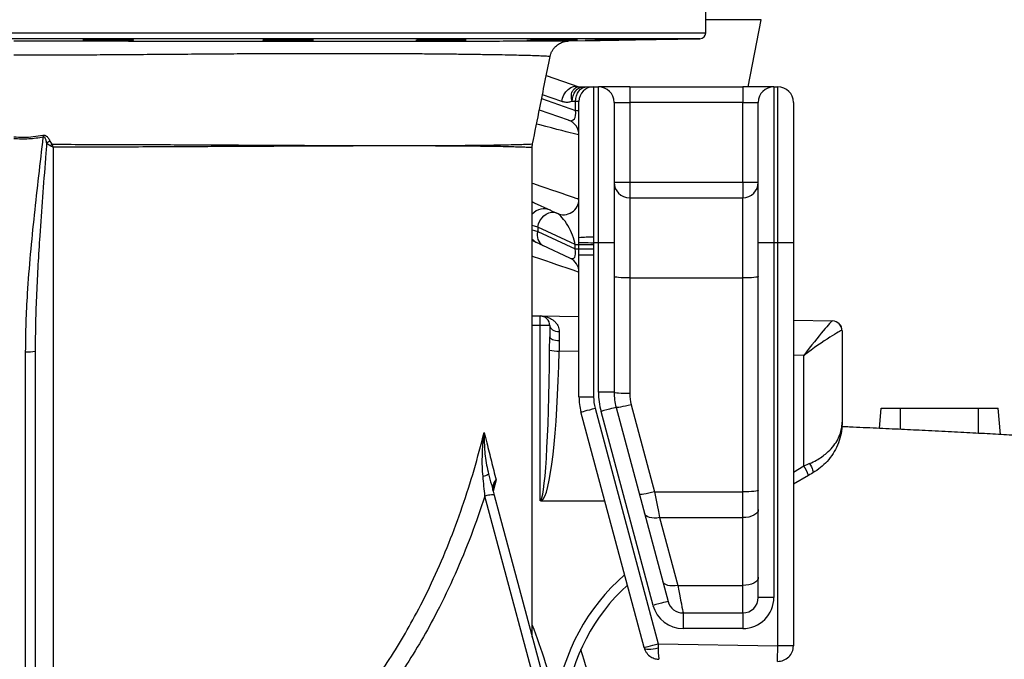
# Model space of a CAD drawing. Header units: millimetres. Extents: x 1452 to 2791, y 267 to 3578.
# Tile 7 of 12: x 2030 to 2536, y 754 to 1082. Entities that reach past the tile are written whole.
import ezdxf

# ---------------------------------------------------------------- set-up
doc = ezdxf.new("R2010")
doc.units = ezdxf.units.MM

msp = doc.modelspace()

# ---------------------------------------------------------------- linework, layer by layer
at = {"color": 7, "linetype": 'Continuous', "lineweight": 25}
for p, q in [((2382.41, 1075.16), (2382.41, 1110.26)), ((2404.24, 1047.47), (2410.86, 1081.9)), ((2312.16, 1070.98), (2379.46, 1072.16)), ((2302.49, 1062.95), (2302.5, 1062.95)), ((2300.63, 1053.34), (2317.41, 1047.47)), ((2319.8, 1047.47), (2321.51, 1047.47)), ((2321.51, 1047.47), (2324.91, 1047.47)), ((2324.91, 1047.47), (2327.41, 1047.47)), ((2324.91, 1047.47), (2324.91, 970.25)), ((2327.41, 967.47), (2327.41, 1047.47)), ((2343.41, 1047.47), (2327.41, 1047.47)), ((2343.41, 1047.47), (2343.41, 1039.47)), ((2343.41, 1047.47), (2401.41, 1047.47)), ((2401.41, 1047.47), (2401.41, 1039.47)), ((2417.41, 1047.47), (2401.41, 1047.47)), ((2417.41, 1047.47), (2417.41, 967.47)), ((2417.41, 1047.47), (2419.41, 1047.47)), ((2419.41, 967.47), (2419.41, 1047.47)), ((2315.66, 1039.97), (2313.95, 1039.97)), ((2315.66, 1035.3), (2315.66, 1039.97)), ((2317.41, 1039.97), (2315.66, 1039.97)), ((2317.41, 969.99), (2317.41, 1039.97)), ((2335.41, 1039.47), (2335.41, 967.47)), ((2335.41, 1039.47), (2343.41, 1039.47)), ((2343.41, 1039.47), (2343.41, 998.47)), ((2401.41, 1039.47), (2343.41, 1039.47)), ((2401.41, 1039.47), (2409.41, 1039.47)), ((2401.41, 998.47), (2401.41, 1039.47)), ((2409.41, 967.47), (2409.41, 1039.47)), ((2427.41, 1039.47), (2427.41, 967.47)), ((2312.05, 1030.27), (2297.06, 1035.52)), ((2315.66, 1035.3), (2317.41, 1035.3)), ((2046, 1019.5), (2046.91, 1017.96)), ((2047.65, 1016.44), (2047.65, 642.62)), ((2293.41, 765.12), (2293.41, 1016.2)), ((2335.41, 998.47), (2343.41, 998.47)), ((2343.41, 998.47), (2401.41, 998.47)), ((2343.41, 998.47), (2343.41, 990.47)), ((2401.41, 998.47), (2401.41, 990.47)), ((2401.41, 998.47), (2409.41, 998.47)), ((2343.41, 990.47), (2343.41, 949.39)), ((2343.41, 990.47), (2401.41, 990.47)), ((2401.41, 949.39), (2401.41, 990.47)), ((2294.46, 987.96), (2302.79, 984.07)), ((2305.68, 982.72), (2306.03, 982.56)), ((2296.23, 975.47), (2296.23, 973.27)), ((2315.48, 966.5), (2296.23, 975.47)), ((2296.23, 973.27), (2315.48, 964.29)), ((2317.41, 967.49), (2317.41, 969.99)), ((2324.91, 970.25), (2324.9, 967.47)), ((2296.03, 967.36), (2293.41, 968.58)), ((2312.79, 959.55), (2298.92, 966.02)), ((2315.48, 966.5), (2317.4, 966.5)), ((2315.48, 964.29), (2315.48, 966.5)), ((2317.4, 966.5), (2317.41, 967.49)), ((2317.4, 966.5), (2324.9, 966.5)), ((2317.4, 964.29), (2317.4, 966.5)), ((2327.41, 967.47), (2324.9, 967.47)), ((2324.9, 967.47), (2324.9, 966.5)), ((2324.9, 966.5), (2324.9, 964.29)), ((2335.41, 967.47), (2327.41, 967.47)), ((2327.41, 890.72), (2327.41, 967.47)), ((2335.41, 967.47), (2335.41, 890.72)), ((2417.41, 967.47), (2409.41, 967.47)), ((2409.41, 785.47), (2409.41, 967.47)), ((2419.41, 967.47), (2417.41, 967.47)), ((2417.41, 967.47), (2417.41, 785.47)), ((2427.41, 967.47), (2419.41, 967.47)), ((2419.41, 760.61), (2419.41, 967.47)), ((2427.41, 967.47), (2427.41, 760.61)), ((2315.48, 964.29), (2317.4, 964.29)), ((2317.41, 961.17), (2317.4, 964.29)), ((2317.4, 964.29), (2324.9, 964.29)), ((2317.41, 961.17), (2324.91, 961.17)), ((2317.41, 888.35), (2317.41, 961.17)), ((2324.9, 964.29), (2324.91, 961.17)), ((2324.91, 961.17), (2324.91, 888.35)), ((2343.41, 949.39), (2343.41, 890.02)), ((2343.41, 949.39), (2401.41, 949.39)), ((2401.41, 839.64), (2401.41, 949.39)), ((2293.41, 929.98), (2297.5, 929.91)), ((2297.5, 929.91), (2317.41, 929.57)), ((2297.5, 835.11), (2297.5, 924.91)), ((2302.41, 924.91), (2297.5, 924.91)), ((2302.41, 924.91), (2302.41, 919.17)), ((2427.41, 927.65), (2447.44, 927.3)), ((2452.41, 922.3), (2452.41, 875.3)), ((2302.33, 912.36), (2302.41, 919.17)), ((2033.5, 318.54), (2033.5, 911.47)), ((2038.41, 911.76), (2038.41, 318.83)), ((2432.76, 852.88), (2432.76, 909.65)), ((2335.41, 890.72), (2327.41, 890.72)), ((2317.41, 888.35), (2324.91, 888.35)), ((2344.16, 884.33), (2356.13, 839.64)), ((2350.81, 759.74), (2318.43, 880.59)), ((2325.67, 882.53), (2358.06, 761.68)), ((2355.38, 781.33), (2328.7, 880.88)), ((2336.43, 882.96), (2363.11, 783.4)), ((2471.51, 872.16), (2472.41, 882.47)), ((2472.41, 882.47), (2482.41, 882.47)), ((2482.41, 882.47), (2522.41, 882.47)), ((2522.41, 882.47), (2532.41, 882.47)), ((2533.59, 868.99), (2532.41, 882.47)), ((2435.17, 848.03), (2427.41, 843.55)), ((2356.13, 839.64), (2401.41, 839.64)), ((2401.41, 826.36), (2401.41, 839.64)), ((2330.69, 834.82), (2298.23, 834.85)), ((2358.74, 826.36), (2368.06, 791.57)), ((2358.74, 826.36), (2401.41, 826.36)), ((2401.41, 791.57), (2401.41, 826.36)), ((2368.06, 791.57), (2401.41, 791.57)), ((2401.41, 777.47), (2401.41, 791.57)), ((2417.41, 785.47), (2409.41, 785.47)), ((2370.83, 777.47), (2401.41, 777.47)), ((2370.83, 777.47), (2370.83, 769.47)), ((2401.41, 777.47), (2401.41, 769.47)), ((2401.41, 769.47), (2370.83, 769.47)), ((2358.06, 761.68), (2419.41, 760.61)), ((2427.41, 760.61), (2419.41, 760.61))]:
    msp.add_line(p, q, dxfattribs=at)
at = {"color": 1, "linetype": 'Continuous', "lineweight": 25}
for p, q in [((2410.86, 1081.9), (2382.41, 1081.9)), ((1672.41, 1075.16), (2382.41, 1075.16)), ((2379.46, 1072.16), (1675.36, 1072.16)), ((2298.24, 1041.4), (2315.66, 1035.3)), ((2308.52, 1039.92), (2298.64, 1043.38)), ((2293.41, 988.36), (2294.46, 987.96)), ((2297.5, 924.91), (2293.41, 924.98)), ((2317.41, 911.66), (2307.17, 911.84)), ((2432.76, 909.65), (2427.41, 909.74)), ((2482.41, 871.65), (2482.41, 882.47)), ((2522.41, 869.63), (2522.41, 882.47)), ((2427.41, 849.79), (2432.76, 852.88)), ((2274.85, 845.74), (2273.39, 839.88))]:
    msp.add_line(p, q, dxfattribs=at)
at = {"color": 7, "linetype": 'Continuous', "lineweight": 25, "flags": 128}
for points in [[(2066.75, 1071.56), (2065.33, 1071.53), (2064.21, 1071.49), (2063.42, 1071.46), (2062.99, 1071.42), (2062.92, 1071.38), (2063.22, 1071.34), (2063.89, 1071.31), (2064.89, 1071.28), (2066.21, 1071.25), (2067.8, 1071.23), (2069.62, 1071.21), (2071.62, 1071.2), (2073.74, 1071.2), (2075.92, 1071.2), (2078.1, 1071.21), (2080.22, 1071.22), (2082.22, 1071.25), (2084.04, 1071.27), (2085.62, 1071.3), (2086.94, 1071.34), (2087.93, 1071.38), (2088.59, 1071.41), (2088.88, 1071.45), (2088.88, 1071.45)], [(2308.52, 1039.92), (2308.92, 1041.69), (2309.63, 1043.37), (2310.61, 1044.88), (2311.81, 1046.12), (2313.16, 1047.04), (2314.59, 1047.58), (2316.03, 1047.73), (2317.41, 1047.47)], [(2313.95, 1039.97), (2314.06, 1041.43), (2314.39, 1042.84), (2314.93, 1044.14), (2315.66, 1045.27), (2316.55, 1046.21), (2317.56, 1046.9), (2318.66, 1047.33), (2319.8, 1047.47)], [(2315.66, 1039.97), (2315.77, 1041.43), (2316.1, 1042.84), (2316.64, 1044.14), (2317.37, 1045.27), (2318.26, 1046.21), (2319.27, 1046.9), (2320.37, 1047.33), (2321.51, 1047.47)], [(2042.39, 1022.62), (2042.42, 1022.49), (2042.44, 1022.37), (2042.46, 1022.24), (2042.49, 1022.11), (2042.51, 1021.98), (2042.53, 1021.85), (2042.56, 1021.72), (2042.58, 1021.59)], [(2293.41, 988.45), (2293.57, 988.37), (2294.18, 988.08), (2294.46, 987.96)], [(2296.23, 975.47), (2296.68, 977.07), (2297.38, 978.6), (2298.3, 980), (2299.39, 981.19), (2300.62, 982.13), (2301.91, 982.77), (2303.23, 983.09), (2304.5, 983.08), (2305.68, 982.72)], [(2302.79, 984.07), (2303.03, 983.96), (2303.61, 983.69), (2304.5, 983.27), (2305.68, 982.72)], [(2298.92, 966.02), (2297.74, 966.57), (2296.85, 966.98), (2296.27, 967.25), (2296.03, 967.36)], [(2317.41, 967.49), (2317.58, 967.49), (2318.03, 967.49), (2318.74, 967.48), (2319.67, 967.48), (2320.8, 967.48), (2322.08, 967.48), (2323.46, 967.47), (2324.9, 967.47)], [(2343.41, 949.39), (2341.85, 949.41), (2340.35, 949.44), (2338.96, 949.51), (2337.75, 949.6), (2336.76, 949.7), (2336.02, 949.82), (2335.56, 949.95), (2335.41, 950.09)], [(2409.41, 950.09), (2409.25, 949.95), (2408.8, 949.82), (2408.06, 949.7), (2407.07, 949.6), (2405.85, 949.51), (2404.47, 949.44), (2402.97, 949.41), (2401.41, 949.39)], [(2302.41, 924.91), (2302.5, 924.33), (2302.78, 923.77), (2303.23, 923.25), (2303.83, 922.79), (2304.57, 922.42), (2305.42, 922.13), (2306.33, 921.95), (2307.29, 921.88)], [(2447.44, 927.3), (2447.47, 927.29), (2447.49, 927.29), (2447.5, 927.29)], [(2302.41, 919.17), (2302.5, 918.81), (2302.78, 918.46), (2303.23, 918.13), (2303.84, 917.85), (2304.58, 917.62), (2305.42, 917.44), (2306.34, 917.33), (2307.3, 917.28)], [(2343.41, 890.02), (2341.85, 890.04), (2340.35, 890.08), (2338.96, 890.14), (2337.75, 890.23), (2336.76, 890.33), (2336.02, 890.45), (2335.56, 890.58), (2335.41, 890.72)], [(2344.16, 884.33), (2342.67, 883.95), (2341.24, 883.6), (2339.92, 883.32), (2338.75, 883.09), (2337.79, 882.94), (2337.07, 882.86), (2336.61, 882.87), (2336.43, 882.96)], [(2318.43, 880.59), (2318.57, 880.62), (2318.98, 880.73), (2319.65, 880.91), (2320.55, 881.15), (2321.65, 881.45), (2322.9, 881.78), (2324.26, 882.15), (2325.67, 882.53)], [(2336.43, 882.96), (2336.28, 882.92), (2335.84, 882.8), (2335.13, 882.61), (2334.17, 882.35), (2333, 882.04), (2331.66, 881.68), (2330.21, 881.29), (2328.7, 880.88)], [(2435.74, 854.17), (2436.22, 853.31), (2436.64, 852.47), (2437, 851.67), (2437.27, 850.95), (2437.46, 850.33), (2437.54, 849.84), (2437.53, 849.5), (2437.41, 849.32)], [(2437.41, 849.32), (2436.67, 848.89), (2435.92, 848.46), (2435.17, 848.03)], [(2356.13, 839.64), (2354.64, 839.26), (2353.21, 838.92), (2351.89, 838.63), (2350.73, 838.41), (2349.77, 838.25), (2349.04, 838.18), (2348.58, 838.19), (2348.4, 838.27)], [(2356.13, 839.64), (2356.82, 836.15), (2357.49, 832.74), (2358.13, 829.46), (2358.74, 826.36)], [(2409.41, 840.34), (2409.25, 840.21), (2408.8, 840.08), (2408.06, 839.95), (2407.07, 839.85), (2405.85, 839.76), (2404.47, 839.7), (2402.97, 839.66), (2401.41, 839.64)], [(2273.9, 837.97), (2273.78, 838.08), (2273.49, 838.13), (2273.04, 838.13), (2272.45, 838.08), (2271.74, 837.98), (2270.94, 837.83), (2270.06, 837.65), (2269.15, 837.42)], [(2378.44, 429.57), (2375.87, 439.14), (2365.62, 477.4), (2324.61, 630.44), (2269.15, 837.42)], [(2273.9, 837.97), (2276.46, 828.41), (2286.71, 790.15), (2327.72, 637.1), (2383.18, 430.12)], [(2358.74, 826.36), (2357.35, 826.16), (2356.01, 826.1), (2354.75, 826.19), (2353.62, 826.42), (2352.65, 826.78), (2351.88, 827.26), (2351.33, 827.85), (2351.01, 828.53)], [(2409.41, 830.6), (2409.25, 829.77), (2408.8, 828.98), (2408.06, 828.25), (2407.07, 827.6), (2405.85, 827.08), (2404.47, 826.68), (2402.97, 826.44), (2401.41, 826.36)], [(2368.06, 791.57), (2366.67, 791.37), (2365.33, 791.31), (2364.07, 791.4), (2362.94, 791.63), (2361.97, 791.99), (2361.2, 792.47), (2360.65, 793.06), (2360.34, 793.74)], [(2409.41, 795.81), (2409.25, 794.98), (2408.8, 794.19), (2408.06, 793.46), (2407.07, 792.81), (2405.85, 792.29), (2404.47, 791.9), (2402.97, 791.65), (2401.41, 791.57)], [(2368.06, 791.57), (2368.6, 788.82), (2369.1, 786.3), (2369.54, 784.05), (2369.93, 782.09), (2370.25, 780.46), (2370.5, 779.16), (2370.69, 778.23), (2370.8, 777.66), (2370.83, 777.47)], [(2363.11, 783.4), (2362.96, 783.36), (2362.52, 783.24), (2361.8, 783.05), (2360.84, 782.79), (2359.67, 782.48), (2358.34, 782.12), (2356.89, 781.73), (2355.38, 781.33)], [(2350.81, 759.74), (2350.95, 759.78), (2351.36, 759.89), (2352.03, 760.07), (2352.93, 760.31), (2354.03, 760.6), (2355.28, 760.94), (2356.64, 761.3), (2358.06, 761.68)], [(2350.85, 759.6), (2350.84, 759.65), (2350.82, 759.69), (2350.81, 759.74)], [(2350.85, 759.6), (2351.07, 759.28), (2351.54, 759.03), (2352.23, 758.88), (2353.13, 758.81), (2354.2, 758.84), (2355.41, 758.97), (2356.71, 759.18), (2358.06, 759.48)], [(2358.06, 761.68), (2358.06, 760.94), (2358.06, 760.2), (2358.06, 759.48)], [(2419.27, 752.61), (2419.27, 752.77), (2419.28, 753.22), (2419.29, 753.96), (2419.31, 754.95), (2419.33, 756.17), (2419.35, 757.55), (2419.38, 759.05), (2419.41, 760.61)]]:
    msp.add_lwpolyline(points, dxfattribs=at)
at = {"color": 1, "linetype": 'Continuous', "lineweight": 25, "flags": 128}
for points in [[(2317.41, 1022.72), (2317.22, 1022.77), (2316.66, 1022.92), (2315.72, 1023.16), (2314.44, 1023.49), (2312.81, 1023.9), (2310.86, 1024.4), (2308.62, 1024.98), (2306.11, 1025.62), (2303.37, 1026.33), (2300.42, 1027.08), (2297.32, 1027.88), (2295.64, 1028.31)], [(2293.41, 998.02), (2294.08, 997.79), (2297.32, 996.68), (2300.42, 995.62), (2303.37, 994.61), (2306.11, 993.67), (2308.62, 992.82), (2310.86, 992.05), (2312.81, 991.38), (2314.44, 990.83), (2315.72, 990.39), (2316.66, 990.07), (2317.22, 989.88), (2317.41, 989.81)], [(2296.23, 975.47), (2294.61, 975.92), (2293.41, 976.26)], [(2293.41, 974.05), (2294.61, 973.72), (2296.23, 973.27)], [(2317.41, 952.3), (2317.22, 952.36), (2316.66, 952.55), (2315.72, 952.87), (2314.44, 953.31), (2312.81, 953.87), (2310.86, 954.53), (2308.62, 955.3), (2306.11, 956.16), (2303.37, 957.1), (2300.42, 958.1), (2297.32, 959.17), (2294.08, 960.27), (2293.41, 960.5)]]:
    msp.add_lwpolyline(points, dxfattribs=at)
at = {"color": 7, "linetype": 'Continuous', "lineweight": 25}
for centre, radius, start, end in [((2379.41, 1075.16), 3, 271, 0), ((2324.91, 1039.97), 7.5, 90, 180), ((2327.41, 1039.47), 8, 0, 90), ((2417.41, 1039.47), 8, 90, 180), ((2419.41, 1039.47), 8, 0, 90), ((2309.41, 1022.72), 8, 0, 70.71), ((2052.81, 1002.98), 17.87, 112.4189, 118.562), ((2061.32, 1002.67), 21.01, 133.2997, 136.3104), ((2343.41, 998.47), 8, 180, 270), ((2401.41, 998.47), 8, 270, 0), ((2309.41, 989.81), 8, 245, 0), ((2302.26, 971.38), 6.32, 162.6359, 238.0745), ((2323.04, 916.06), 54.22, 88.0209, 95.9581), ((2309.41, 952.3), 8, 0, 65), ((2225.85, 927.41), 71.69, 358.002, 1.998), ((2297.41, 924.91), 5, 0, 89), ((2447.34, 922.31), 4.99, 0.4076, 88.8946), ((2447.41, 922.3), 5, 0, 89), ((2034.71, 932.68), 21.25, 266.7361, 280.0352), ((2306.57, 928.89), 17.07, 255.638, 272.0342), ((2365.41, 890.72), 38, 180, 195), ((2365.41, 890.72), 30, 180, 195), ((2365.41, 890.02), 22, 180, 195), ((2347.41, 888.35), 30, 180, 195), ((2347.41, 888.35), 22.5, 180, 195), ((2266.76, 854.97), 7.51, 280.7324, 304.3988), ((2415.48, 841.27), 20.82, 18.9581, 33.9147), ((2409.62, 717.81), 100, 132.3583, 172.3073), ((2370.83, 785.47), 8, 195, 270), ((2401.41, 785.47), 8, 270, 0), ((2401.41, 785.47), 16, 270, 0), ((2370.83, 785.47), 16, 195, 270), ((2027.41, 667.21), 305, 0.5719, 17.4553), ((2419.41, 760.61), 8, 269, 0)]:
    msp.add_arc(centre, radius, start, end, dxfattribs=at)
at = {"color": 1, "linetype": 'Continuous', "lineweight": 25}
for centre, radius, start, end in [((2299.42, 976.82), 8, 65.0147, 138.7203), ((2299.41, 974.6), 7.99, 221.321, 245.0013), ((2409.71, 717.81), 105, 131.0065, 172.3073), ((2027.06, 667.21), 286, 13.0659, 21.3631)]:
    msp.add_arc(centre, radius, start, end, dxfattribs=at)
at = {"color": 7, "linetype": 'Continuous', "lineweight": 25}
for centre, major_axis, ratio, start_param, end_param in [((2309.41, 1039.68), (-4.82, 9.38), 0.439203, 2.708516, 4.018402), ((2309.41, 972.16), (-5.15, 10.55), 0.337412, 3.991017, 5.88829), ((2309.41, 969.95), (-5.15, 10.55), 0.337412, 2.746697, 3.991017), ((2432.41, 907.55), (15.06, 19.73), 0.040027, 0.02945, 1.495252), ((2307.41, 909.74), (-0.09, 20), 0.003926, 0.918454, 1.183925), ((2432.41, 907.55), (19.98, 14.75), 0.05948, 0.043662, 1.509465), ((2432.41, 922.56), (20, -0.26), 0.026128, 0.000342, 0.087883), ((2297.41, 930.27), (-0.09, 95.16), 0.052536, 3.141448, 4.522964), ((2297.32, 929.75), (-0.18, 95.16), 0.105072, 3.21532, 4.522817), ((2432.41, 852.21), (20, 8.66), 0.022004, 1.393815, 1.54381), ((2358.58, 761.67), (0.14, 8), 0.0625, 1.850049, 3.141593)]:
    msp.add_ellipse(centre, major_axis=major_axis, ratio=ratio, start_param=start_param, end_param=end_param, dxfattribs=at)
for points, knots in [([(2027.41, 1070.97), (2032.48, 1070.97), (2042.62, 1070.97), (2057.78, 1070.97), (2072.99, 1070.97), (2088.2, 1070.96), (2103.36, 1070.96), (2118.19, 1070.96), (2132.65, 1070.96), (2146.72, 1070.96), (2160.56, 1070.96), (2174.12, 1070.95), (2187.36, 1070.95), (2200.22, 1070.95), (2212.63, 1070.95), (2224.56, 1070.96), (2235.99, 1070.96), (2246.83, 1070.96), (2257.05, 1070.96), (2266.38, 1070.96), (2274.82, 1070.96), (2282.38, 1070.97), (2289.21, 1070.97), (2295.25, 1070.97), (2300.45, 1070.97), (2304.67, 1070.98), (2307.92, 1070.98), (2310.29, 1070.98), (2311.69, 1070.98), (2312.3, 1070.98), (2312.17, 1070.98), (2312.16, 1070.98)], [0, 0, 0, 0, 0.034121, 0.068271, 0.102396, 0.1375, 0.172632, 0.207737, 0.242173, 0.276633, 0.311069, 0.346406, 0.381768, 0.417105, 0.453265, 0.489453, 0.525613, 0.562837, 0.600093, 0.637317, 0.673207, 0.709126, 0.745016, 0.78198, 0.818975, 0.855939, 0.891292, 0.926673, 0.962027, 0.998436, 1, 1, 1, 1]), ([(2088.86, 1071.46), (2088.86, 1071.47), (2088.86, 1071.49), (2088.42, 1071.52), (2087.64, 1071.56), (2086.5, 1071.59), (2085.08, 1071.61), (2083.38, 1071.63), (2081.48, 1071.64), (2079.42, 1071.65), (2077.26, 1071.65), (2075.06, 1071.65), (2072.88, 1071.63), (2070.79, 1071.62), (2068.67, 1071.59), (2067.43, 1071.57), (2066.75, 1071.56)], [0, 0, 0, 0, 0.049928, 0.12167, 0.193403, 0.26514, 0.336873, 0.408594, 0.480314, 0.552028, 0.623741, 0.695449, 0.767156, 0.838865, 0.910573, 1, 1, 1, 1]), ([(2155.16, 1071.31), (2155.24, 1071.3), (2155.39, 1071.28), (2156.07, 1071.25), (2157.07, 1071.23), (2158.4, 1071.21), (2159.99, 1071.2), (2161.82, 1071.2), (2163.83, 1071.2), (2165.96, 1071.21), (2168.15, 1071.22), (2170.34, 1071.24), (2172.48, 1071.27), (2174.48, 1071.3), (2176.31, 1071.33), (2177.9, 1071.37), (2179.23, 1071.41), (2180.22, 1071.45), (2180.91, 1071.48), (2181.05, 1071.51), (2181.13, 1071.52)], [0, 0, 0, 0, 0.055568, 0.111128, 0.166695, 0.222249, 0.277805, 0.33335, 0.388897, 0.444438, 0.499981, 0.555526, 0.61107, 0.666623, 0.722174, 0.777737, 0.833298, 0.888862, 0.944433, 1, 1, 1, 1]), ([(2159, 1071.5), (2158.51, 1071.49), (2157.52, 1071.46), (2156.4, 1071.42), (2155.62, 1071.39), (2155.19, 1071.35), (2155.19, 1071.33), (2155.19, 1071.32)], [0, 0, 0, 0, 0.213444, 0.426903, 0.640335, 0.853785, 1, 1, 1, 1]), ([(2181.1, 1071.53), (2181.1, 1071.54), (2181.1, 1071.56), (2180.67, 1071.58), (2179.89, 1071.61), (2178.75, 1071.63), (2177.33, 1071.64), (2175.63, 1071.65), (2173.73, 1071.65), (2171.67, 1071.65), (2169.51, 1071.64), (2167.31, 1071.62), (2165.13, 1071.6), (2163.05, 1071.57), (2160.92, 1071.54), (2159.69, 1071.51), (2159, 1071.5)], [0, 0, 0, 0, 0.049607, 0.121369, 0.193127, 0.264873, 0.336627, 0.408363, 0.480104, 0.551838, 0.623572, 0.695306, 0.76704, 0.838781, 0.910521, 1, 1, 1, 1]), ([(2233.63, 1071.26), (2233.7, 1071.25), (2233.85, 1071.23), (2234.54, 1071.21), (2235.53, 1071.2), (2236.86, 1071.2), (2238.45, 1071.2), (2240.28, 1071.2), (2242.29, 1071.22), (2244.42, 1071.24), (2246.61, 1071.26), (2248.8, 1071.29), (2250.94, 1071.33), (2252.94, 1071.36), (2254.77, 1071.4), (2256.37, 1071.44), (2257.69, 1071.48), (2258.69, 1071.51), (2259.37, 1071.55), (2259.52, 1071.57), (2259.59, 1071.58)], [0, 0, 0, 0, 0.055565, 0.111119, 0.166675, 0.222221, 0.277768, 0.33331, 0.388854, 0.444398, 0.499942, 0.555494, 0.611045, 0.666605, 0.722166, 0.777734, 0.833301, 0.888868, 0.944435, 1, 1, 1, 1]), ([(2237.47, 1071.43), (2236.97, 1071.42), (2235.99, 1071.39), (2234.87, 1071.35), (2234.09, 1071.32), (2233.65, 1071.29), (2233.65, 1071.27), (2233.65, 1071.27)], [0, 0, 0, 0, 0.213339, 0.426681, 0.640014, 0.853349, 1, 1, 1, 1]), ([(2259.57, 1071.59), (2259.57, 1071.59), (2259.57, 1071.61), (2259.14, 1071.62), (2258.36, 1071.64), (2257.22, 1071.65), (2255.8, 1071.65), (2254.11, 1071.65), (2252.21, 1071.64), (2250.14, 1071.62), (2247.98, 1071.6), (2245.78, 1071.58), (2243.61, 1071.55), (2241.52, 1071.51), (2239.39, 1071.47), (2238.16, 1071.45), (2237.47, 1071.43)], [0, 0, 0, 0, 0.0494476, 0.121208, 0.192967, 0.2647196, 0.3364702, 0.4082153, 0.4799615, 0.5517066, 0.6234518, 0.6952027, 0.7669538, 0.8387154, 0.9104731, 1, 1, 1, 1]), ([(2290.64, 1071.22), (2290.71, 1071.21), (2290.86, 1071.2), (2291.55, 1071.2), (2292.54, 1071.2), (2293.86, 1071.2), (2295.46, 1071.22), (2297.29, 1071.24), (2299.29, 1071.26), (2301.42, 1071.29), (2303.62, 1071.32), (2305.81, 1071.36), (2307.94, 1071.4), (2309.95, 1071.44), (2311.78, 1071.47), (2313.37, 1071.51), (2314.7, 1071.54), (2315.69, 1071.57), (2316.38, 1071.6), (2316.53, 1071.61), (2316.6, 1071.62)], [0, 0, 0, 0, 0.055554, 0.111101, 0.16665, 0.222193, 0.277734, 0.333279, 0.388823, 0.444374, 0.499925, 0.555485, 0.611045, 0.666611, 0.722178, 0.777745, 0.833314, 0.888879, 0.944442, 1, 1, 1, 1]), ([(2294.48, 1071.36), (2293.99, 1071.35), (2293, 1071.32), (2291.88, 1071.29), (2291.1, 1071.26), (2290.66, 1071.24), (2290.66, 1071.23), (2290.66, 1071.22)], [0, 0, 0, 0, 0.213266, 0.426531, 0.639801, 0.853064, 1, 1, 1, 1]), ([(2316.58, 1071.63), (2316.58, 1071.63), (2316.58, 1071.64), (2316.15, 1071.65), (2315.37, 1071.65), (2314.23, 1071.65), (2312.81, 1071.64), (2311.12, 1071.63), (2309.22, 1071.61), (2307.16, 1071.58), (2305, 1071.55), (2302.8, 1071.52), (2300.62, 1071.48), (2298.53, 1071.44), (2296.41, 1071.4), (2295.17, 1071.37), (2294.48, 1071.36)], [0, 0, 0, 0, 0.0493203, 0.1210798, 0.192838, 0.2645876, 0.3363421, 0.4080905, 0.4798416, 0.5515988, 0.6233552, 0.6951217, 0.7668869, 0.838663, 0.9104379, 1, 1, 1, 1]), ([(2302.56, 1062.93), (2302.67, 1063.39), (2302.89, 1064.37), (2303.52, 1065.75), (2304.33, 1067.02), (2305.27, 1068.09), (2306.29, 1068.97), (2307.33, 1069.66), (2308.37, 1070.18), (2309.35, 1070.54), (2310.24, 1070.77), (2310.97, 1070.9), (2311.5, 1070.95), (2311.72, 1070.96), (2311.79, 1070.97)], [0, 0, 0, 0, 0.1074921, 0.2273359, 0.340964, 0.4485804, 0.5500825, 0.6450833, 0.7328975, 0.8125001, 0.8824126, 0.940301, 0.9813359, 1, 1, 1, 1]), ([(2320.61, 1071.2), (2320.68, 1071.2), (2320.83, 1071.2), (2321.52, 1071.2), (2322.52, 1071.21), (2323.84, 1071.23), (2325.43, 1071.26), (2327.27, 1071.29), (2329.27, 1071.32), (2331.4, 1071.35), (2333.6, 1071.39), (2335.79, 1071.43), (2337.92, 1071.47), (2339.93, 1071.51), (2341.76, 1071.54), (2343.35, 1071.57), (2344.67, 1071.6), (2345.67, 1071.62), (2346.35, 1071.64), (2346.5, 1071.64), (2346.57, 1071.65)], [0, 0, 0, 0, 0.055549, 0.11109, 0.166634, 0.222176, 0.277721, 0.33327, 0.38882, 0.444379, 0.499938, 0.555505, 0.61107, 0.666638, 0.722207, 0.77777, 0.833337, 0.888894, 0.944452, 1, 1, 1, 1]), ([(2324.44, 1071.29), (2323.95, 1071.28), (2322.96, 1071.26), (2321.85, 1071.24), (2321.06, 1071.22), (2320.63, 1071.2), (2320.63, 1071.2), (2320.63, 1071.2)], [0, 0, 0, 0, 0.213439, 0.426886, 0.640318, 0.853757, 1, 1, 1, 1]), ([(2346.55, 1071.65), (2346.55, 1071.65), (2346.55, 1071.65), (2346.11, 1071.65), (2345.33, 1071.64), (2344.2, 1071.63), (2342.78, 1071.61), (2341.08, 1071.58), (2339.18, 1071.55), (2337.12, 1071.52), (2334.96, 1071.49), (2332.76, 1071.45), (2330.58, 1071.41), (2328.5, 1071.37), (2326.37, 1071.33), (2325.13, 1071.31), (2324.44, 1071.29)], [0, 0, 0, 0, 0.0495737, 0.1213027, 0.193034, 0.2647602, 0.3364891, 0.4082197, 0.4799535, 0.5516963, 0.6234378, 0.6951893, 0.7669415, 0.8387, 0.9104573, 1, 1, 1, 1]), ([(2293.6, 1018.15), (2294.83, 1024.34), (2297.81, 1039.26), (2300.8, 1054.2), (2302.55, 1062.94)], [0, 0, 0, 0, 0.414907, 1, 1, 1, 1]), ([(2313.95, 1039.97), (2313.73, 1040.92), (2313.31, 1042.73), (2313.85, 1045.01), (2314.99, 1046.66), (2316.3, 1047.37), (2317.15, 1047.47), (2317.4, 1047.47), (2317.41, 1047.47)], [0, 0, 0, 0, 0.246346, 0.471526, 0.673519, 0.90462, 0.997826, 1, 1, 1, 1]), ([(2317.41, 1047.47), (2317.41, 1047.47), (2317.49, 1047.47), (2317.76, 1047.47), (2318.35, 1047.47), (2319.04, 1047.47), (2319.61, 1047.47), (2319.8, 1047.47)], [0, 0, 0, 0, 0.006299, 0.106749, 0.362112, 0.791703, 1, 1, 1, 1]), ([(2313.95, 1039.97), (2313.35, 1039.8), (2312.16, 1039.45), (2310.32, 1039.43), (2309.12, 1039.75), (2308.52, 1039.92)], [0, 0, 0, 0, 0.332683, 0.662843, 1, 1, 1, 1]), ([(2027.41, 1021.82), (2029.07, 1021.73), (2032.42, 1021.54), (2037.44, 1021.81), (2040.75, 1022.35), (2042.39, 1022.62)], [0, 0, 0, 0, 0.3326154, 0.6679841, 1, 1, 1, 1]), ([(2042.58, 1021.59), (2040.09, 1021.21), (2035.06, 1020.43), (2029.97, 1020.66), (2027.41, 1020.78)], [0, 0, 0, 0, 0.495563, 1, 1, 1, 1]), ([(2033.5, 911.47), (2033.55, 916.46), (2033.67, 926.45), (2034.55, 943.18), (2035.98, 961.64), (2038.7, 988.37), (2041.04, 1008.34), (2042.58, 1021.59)], [0, 0, 0, 0, 0.135475, 0.271092, 0.454438, 0.637887, 1, 1, 1, 1]), ([(2042.39, 1022.62), (2042.63, 1022.64), (2043.09, 1022.69), (2043.85, 1022.43), (2044.74, 1021.75), (2045.46, 1020.7), (2045.84, 1019.84), (2046, 1019.5)], [0, 0, 0, 0, 0.132043, 0.264192, 0.446657, 0.776701, 1, 1, 1, 1]), ([(2044.27, 1018.67), (2044.2, 1019.04), (2044.09, 1019.64), (2043.86, 1020.45), (2043.64, 1021.01), (2043.39, 1021.39), (2043.17, 1021.58), (2042.97, 1021.66), (2042.77, 1021.67), (2042.65, 1021.62), (2042.58, 1021.59)], [0, 0, 0, 0, 0.2935782, 0.4873366, 0.6759462, 0.7756667, 0.8461643, 0.8967639, 0.9475959, 1, 1, 1, 1]), ([(2044.27, 1018.67), (2044.07, 1016.04), (2042.88, 1000.14), (2040.83, 974.39), (2039.23, 946.33), (2038.52, 926.57), (2038.45, 916.7), (2038.41, 911.76)], [0, 0, 0, 0, 0.073921, 0.44555, 0.722617, 0.861311, 1, 1, 1, 1]), ([(2046.13, 1017.18), (2045.78, 1017.38), (2045.08, 1017.79), (2044.54, 1018.38), (2044.27, 1018.67)], [0, 0, 0, 0, 0.48867, 1, 1, 1, 1]), ([(2047.65, 1016.44), (2047.64, 1016.44), (2047.63, 1016.45), (2047.61, 1016.46), (2047.57, 1016.48), (2047.51, 1016.51), (2047.38, 1016.57), (2047.15, 1016.68), (2046.72, 1016.89), (2046.36, 1017.07), (2046.13, 1017.18)], [0, 0, 0, 0, 0.011698, 0.023572, 0.043952, 0.081918, 0.152718, 0.284833, 0.532113, 1, 1, 1, 1]), ([(2046.91, 1017.96), (2047.02, 1017.73), (2047.2, 1017.37), (2047.41, 1016.94), (2047.52, 1016.71), (2047.58, 1016.58), (2047.61, 1016.52), (2047.63, 1016.48), (2047.64, 1016.46), (2047.64, 1016.45), (2047.65, 1016.44)], [0, 0, 0, 0, 0.466205, 0.713587, 0.846097, 0.917254, 0.955534, 0.976081, 0.988311, 1, 1, 1, 1]), ([(2293.42, 1016.23), (2293.42, 1016.27), (2293.37, 1016.91), (2293.43, 1017.56), (2293.6, 1018.14), (2293.6, 1018.14)], [0, 0, 0, 0, 0.060271, 0.995232, 1, 1, 1, 1]), ([(2297.5, 929.91), (2297.5, 929.91), (2298.23, 929.9), (2299.82, 929.73), (2302.22, 928.98), (2304.26, 927.75), (2305.77, 926.24), (2306.65, 924.83), (2307.19, 923.35), (2307.26, 922.38), (2307.29, 921.88)], [0, 0, 0, 0, 0.001344, 0.1657544, 0.3641857, 0.5673727, 0.692946, 0.8213925, 0.9094602, 1, 1, 1, 1]), ([(2307.3, 917.28), (2307.29, 916.41), (2307.26, 914.64), (2307.2, 912.78), (2307.17, 911.84)], [0, 0, 0, 0, 0.494977, 1, 1, 1, 1]), ([(2435.74, 854.17), (2436.92, 854.72), (2439.15, 855.75), (2442.04, 857.58), (2444.89, 859.79), (2447.61, 862.54), (2449.84, 865.72), (2451.36, 868.96), (2452.12, 871.76), (2452.36, 873.75), (2452.4, 874.74), (2452.41, 875.11), (2452.41, 875.25), (2452.41, 875.3), (2452.41, 875.3)], [0, 0, 0, 0, 0.109456, 0.206311, 0.305205, 0.449112, 0.597146, 0.731815, 0.868687, 0.95283, 0.9829, 0.993793, 0.999133, 1, 1, 1, 1]), ([(2452.41, 875.3), (2452.41, 875.29), (2452.41, 875.26), (2452.41, 875.1), (2452.4, 874.43), (2452.31, 872.14), (2451.73, 868.33), (2450.19, 863.61), (2447.88, 859.19), (2444.96, 855.33), (2441.48, 851.95), (2438.77, 850.2), (2437.41, 849.32)], [0, 0, 0, 0, 0.000964, 0.003712, 0.016072, 0.070028, 0.240549, 0.410994, 0.568483, 0.725764, 0.863042, 1, 1, 1, 1]), ([(2047.65, 642.62), (2052.48, 643.14), (2062.17, 644.18), (2076.53, 647.06), (2090.67, 650.86), (2104.49, 655.64), (2117.9, 661.34), (2130.85, 667.95), (2143.33, 675.39), (2155.32, 683.62), (2166.77, 692.55), (2177.94, 702.41), (2188.77, 713.23), (2199.21, 725.01), (2208.97, 737.38), (2218.05, 750.26), (2226.43, 763.57), (2234.81, 778.46), (2242.98, 795.02), (2250.8, 813.29), (2257.68, 831.94), (2263.74, 850.87), (2267.1, 863.67), (2268.79, 870.06)], [0, 0, 0, 0, 0.042764, 0.085689, 0.128675, 0.171613, 0.214388, 0.257, 0.299738, 0.342534, 0.3853, 0.427936, 0.474211, 0.520613, 0.567105, 0.613628, 0.6601, 0.706421, 0.765043, 0.823763, 0.882548, 0.941328, 1, 1, 1, 1]), ([(2268.16, 847.59), (2268.03, 849.26), (2267.76, 852.59), (2267.79, 859.32), (2268.19, 865.14), (2268.68, 869.27), (2268.79, 870.05), (2268.79, 870.06)], [0, 0, 0, 0, 0.221603, 0.443318, 0.893522, 0.998551, 1, 1, 1, 1]), ([(2268.79, 870.06), (2268.79, 870.06), (2268.76, 869.01), (2268.72, 865), (2269.05, 859.44), (2269.9, 853.36), (2270.64, 850.3), (2271, 848.77)], [0, 0, 0, 0, 0.001377, 0.149487, 0.570782, 0.785466, 1, 1, 1, 1]), ([(2268.79, 870.06), (2269.23, 868.3), (2270.48, 863.28), (2272.52, 855.08), (2274.06, 848.91), (2274.85, 845.74)], [0, 0, 0, 0, 0.208895, 0.59422, 1, 1, 1, 1]), ([(2787.74, 680.26), (2787.59, 682.64), (2787.2, 688.72), (2785.85, 698.26), (2783.88, 708.66), (2781.45, 718.39), (2778.5, 728.13), (2775.02, 737.75), (2771.04, 747.1), (2766.97, 755.46), (2762.78, 763.14), (2758.55, 770.16), (2754.17, 776.77), (2749.69, 782.98), (2744.92, 789.08), (2739.83, 795.08), (2734.41, 800.96), (2727.87, 807.49), (2720.11, 814.48), (2711.15, 821.65), (2702.02, 828.12), (2692.88, 833.87), (2685.18, 838.15), (2679.03, 841.27), (2674.31, 843.51), (2669.52, 845.64), (2664.81, 847.58), (2660.15, 849.38), (2655.93, 850.9), (2652.06, 852.2), (2648.59, 853.31), (2645.57, 854.22), (2642.75, 855.02), (2639.89, 855.81), (2636.89, 856.58), (2633.98, 857.3), (2631.46, 857.89), (2629.4, 858.35), (2627.65, 858.73), (2625.85, 859.11), (2623.79, 859.53), (2621.49, 859.97), (2619.15, 860.41), (2616.98, 860.8), (2614.84, 861.17), (2612.69, 861.52), (2610.45, 861.88), (2608.12, 862.23), (2605.52, 862.61), (2602.4, 863.05), (2599.03, 863.49), (2595.78, 863.9), (2593.28, 864.19), (2591.4, 864.41), (2589.92, 864.57), (2588.32, 864.75), (2586.44, 864.95), (2584.25, 865.17), (2581.39, 865.46), (2578.05, 865.77), (2574.5, 866.09), (2570.49, 866.44), (2565.73, 866.83), (2559.96, 867.27), (2552.57, 867.8), (2543.56, 868.39), (2532.67, 869.06), (2521.06, 869.71), (2508.56, 870.37), (2495.79, 871.01), (2482.91, 871.63), (2469.96, 872.24), (2459.72, 872.7), (2453.63, 872.98), (2452.3, 873.03)], [0, 0, 0, 0, 0.01128, 0.028886, 0.045602, 0.061432, 0.076376, 0.093811, 0.109866, 0.124541, 0.137837, 0.151346, 0.163392, 0.175468, 0.18776, 0.200273, 0.21301, 0.225975, 0.244514, 0.2631, 0.281292, 0.299151, 0.316776, 0.325775, 0.335026, 0.344544, 0.354288, 0.363293, 0.373095, 0.381893, 0.390028, 0.397658, 0.404476, 0.412214, 0.420867, 0.429353, 0.436541, 0.442451, 0.447664, 0.453541, 0.460609, 0.468841, 0.477223, 0.485162, 0.492724, 0.501401, 0.509651, 0.518533, 0.529066, 0.541137, 0.556218, 0.569378, 0.58052, 0.58653, 0.592012, 0.598475, 0.606116, 0.614927, 0.624887, 0.640218, 0.653702, 0.665368, 0.685305, 0.707329, 0.729434, 0.763491, 0.797432, 0.831396, 0.865689, 0.900578, 0.930218, 0.960469, 0.991415, 1, 1, 1, 1]), ([(2271, 848.77), (2271.48, 846.98), (2272.45, 843.37), (2273.41, 839.78), (2273.9, 837.97)], [0, 0, 0, 0, 0.496695, 1, 1, 1, 1]), ([(2269.15, 837.42), (2268.99, 839.1), (2268.67, 842.48), (2268.33, 845.88), (2268.16, 847.59)], [0, 0, 0, 0, 0.49833, 1, 1, 1, 1]), ([(2273.37, 839.93), (2273.27, 840.47), (2273.06, 841.57), (2273.39, 843.52), (2274.15, 844.89), (2274.84, 845.73), (2274.85, 845.74)], [0, 0, 0, 0, 0.25831, 0.522345, 0.997446, 1, 1, 1, 1]), ([(2273.37, 839.93), (2273.32, 840.18), (2273.21, 840.74), (2273.21, 841.3), (2273.33, 841.7), (2273.36, 841.8)], [0, 0, 0, 0, 0.365054, 0.844482, 1, 1, 1, 1]), ([(2269.15, 837.42), (2266.85, 830.66), (2262.23, 817.12), (2254.01, 797.29), (2245.44, 779.38), (2236.66, 763.37), (2227.94, 749.19), (2218.47, 735.47), (2208.29, 722.35), (2197.36, 709.86), (2185.7, 698.08), (2173.31, 687.04), (2160.23, 676.83), (2146.46, 667.52), (2132, 659.21), (2116.9, 651.96), (2101.27, 645.82), (2085.24, 640.86), (2070.95, 637.65), (2058.6, 635.67), (2051.71, 634.98), (2048.26, 634.64)], [0, 0, 0, 0, 0.06767, 0.13538, 0.203031, 0.255448, 0.307934, 0.360407, 0.412804, 0.464762, 0.516886, 0.569043, 0.621123, 0.673043, 0.725309, 0.777803, 0.830359, 0.882822, 0.935062, 0.967531, 1, 1, 1, 1]), ([(2298.23, 834.85), (2298.08, 834.86), (2297.84, 834.88), (2297.6, 835.02), (2297.52, 835.09), (2297.5, 835.11), (2297.5, 835.11)], [0, 0, 0, 0, 0.5599535, 0.9118271, 0.9823719, 1, 1, 1, 1]), ([(2350.85, 759.6), (2351, 759.13), (2351.31, 758.19), (2352.37, 756.5), (2354.09, 754.9), (2356.38, 753.86), (2357.8, 753.73), (2358.44, 753.67)], [0, 0, 0, 0, 0.143938, 0.291145, 0.57007, 0.8082, 1, 1, 1, 1])]:
    msp.add_open_spline(points, degree=3, knots=knots, dxfattribs=at)
at = {"color": 1, "linetype": 'Continuous', "lineweight": 25}
for points, knots in [([(2302.5, 1062.95), (2302.52, 1062.95), (2302.66, 1062.98), (2302.1, 1063.04), (2300.81, 1063.13), (2298.58, 1063.23), (2295.49, 1063.35), (2291.52, 1063.47), (2286.75, 1063.59), (2281.22, 1063.72), (2274.96, 1063.84), (2267.9, 1063.95), (2260.02, 1064.06), (2251.33, 1064.17), (2241.98, 1064.26), (2232.01, 1064.34), (2221.48, 1064.4), (2210.24, 1064.44), (2198.31, 1064.46), (2185.72, 1064.45), (2172.71, 1064.43), (2159.33, 1064.38), (2145.63, 1064.32), (2131.43, 1064.22), (2116.76, 1064.11), (2101.66, 1064), (2086.66, 1063.88), (2071.83, 1063.78), (2057.16, 1063.69), (2042.34, 1063.63), (2032.39, 1063.62), (2027.41, 1063.62)], [0, 0, 0, 0, 0.005082, 0.03996, 0.074865, 0.109743, 0.14563, 0.181546, 0.217433, 0.252414, 0.287421, 0.322403, 0.358377, 0.394379, 0.430353, 0.46573, 0.501134, 0.536512, 0.572901, 0.60932, 0.645709, 0.681347, 0.717013, 0.752652, 0.789314, 0.826005, 0.862665, 0.896788, 0.930909, 0.965455, 1, 1, 1, 1]), ([(2046.91, 1017.96), (2052.23, 1017.95), (2062.88, 1017.93), (2078.71, 1017.88), (2094.38, 1017.83), (2109.78, 1017.76), (2124.75, 1017.69), (2139.25, 1017.62), (2153.27, 1017.55), (2166.84, 1017.48), (2180.56, 1017.41), (2194.29, 1017.35), (2207.89, 1017.31), (2220.69, 1017.28), (2232.59, 1017.29), (2243.55, 1017.31), (2253.49, 1017.37), (2262.43, 1017.46), (2270.32, 1017.56), (2277.12, 1017.67), (2282.8, 1017.79), (2287.31, 1017.91), (2290.67, 1018.02), (2292.75, 1018.11), (2293.67, 1018.16), (2293.51, 1018.17), (2293.48, 1018.17)], [0, 0, 0, 0, 0.0399888, 0.0800884, 0.1202262, 0.1603275, 0.200318, 0.2394339, 0.2786182, 0.3178026, 0.3569189, 0.4017756, 0.446785, 0.4918468, 0.5368574, 0.5817149, 0.6265963, 0.6716277, 0.7167114, 0.7617453, 0.806629, 0.8519823, 0.8974892, 0.9430481, 0.9885549, 1, 1, 1, 1]), ([(2293.3, 1016.23), (2293.31, 1016.23), (2293.34, 1016.25), (2292.36, 1016.31), (2290.45, 1016.39), (2287.64, 1016.49), (2284.05, 1016.59), (2279.76, 1016.7), (2274.64, 1016.79), (2268.68, 1016.88), (2261.87, 1016.96), (2254.09, 1017.04), (2246.59, 1017.07), (2240.39, 1017.09), (2234.94, 1017.12), (2228.76, 1017.12), (2219.89, 1017.12), (2209.36, 1017.09), (2197.46, 1017.08), (2185.41, 1017.02), (2173.37, 1016.97), (2160.76, 1016.91), (2147.6, 1016.84), (2133.92, 1016.77), (2118.9, 1016.69), (2102.5, 1016.61), (2084.59, 1016.54), (2066.29, 1016.48), (2053.86, 1016.45), (2047.65, 1016.44)], [0, 0, 0, 0, 0.023516, 0.063532, 0.103582, 0.143598, 0.180843, 0.218116, 0.255361, 0.293676, 0.332023, 0.370338, 0.411703, 0.435159, 0.449762, 0.478975, 0.508245, 0.549449, 0.590813, 0.627557, 0.664329, 0.701073, 0.738884, 0.776726, 0.814538, 0.860447, 0.906356, 0.953178, 1, 1, 1, 1]), ([(2274.85, 845.74), (2274.84, 845.73), (2274.47, 845.01), (2273.85, 843.72), (2273.55, 842.38), (2273.42, 841.79)], [0, 0, 0, 0, 0.005732, 0.555703, 1, 1, 1, 1])]:
    msp.add_open_spline(points, degree=3, knots=knots, dxfattribs=at)

doc.saveas('drawing.dxf')
